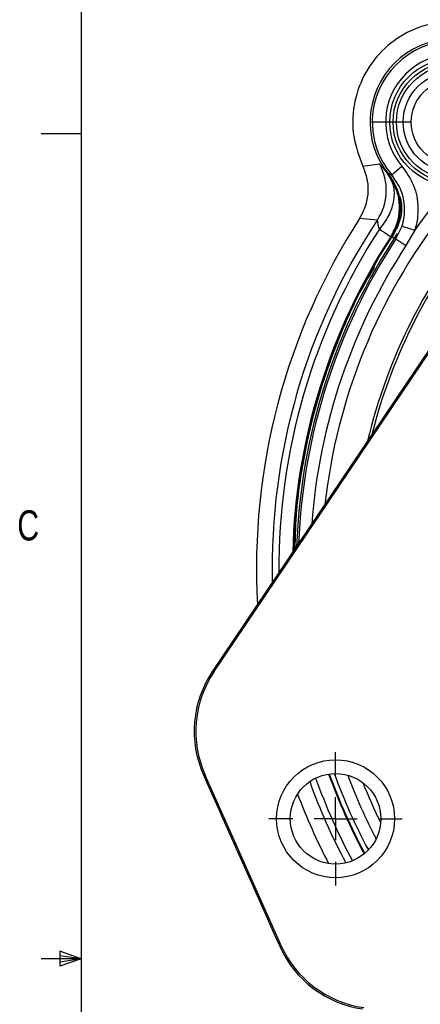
# Model space of a CAD drawing. Header units: inches. Extents: x 0.4 to 16.6, y 0.2 to 10.8.
# Tile 3 of 17: x 0.4 to 1.7, y 5.4 to 8.4. Entities that reach past the tile are written whole.
import ezdxf

# ---------------------------------------------------------------- set-up
doc = ezdxf.new("R2010")
doc.units = ezdxf.units.IN
doc.header["$MEASUREMENT"] = 0
doc.layers.add('BORDER', color=7, linetype='Continuous', lineweight=25)
doc.layers.add('SLD-0', color=7, linetype='Continuous', lineweight=25)
doc.styles.add('SLDTEXTSTYLE0', font='TXT', dxfattribs={"width": 0.75})

# ---------------------------------------------------------------- blocks, each defined once
blk = doc.blocks.new('SW_CENTERMARKSYMBOL_0')
at = {"layer": 'SLD-0', "color": 0}
for p, q in [((0, 0.1333), (0, 0.2542)), ((0, 0), (0, 0.0667)), ((-0.1333, 0), (-0.2542, 0)), ((0, 0), (-0.0667, 0)), ((0, 0), (0, -0.0667)), ((0, 0), (0.0667, 0)), ((0.1333, 0), (0.2542, 0)), ((0, -0.1333), (0, -0.2542))]:
    blk.add_line(p, q, dxfattribs=at)
blk = doc.blocks.new('SW_CENTERMARKSYMBOL_10')
at = {"layer": 'SLD-0', "color": 0}
for p, q in [((0, 0.1333), (0, 0.2073)), ((0, 0), (0, 0.0667)), ((-0.1333, 0), (-0.2073, 0)), ((0, 0), (-0.0667, 0)), ((0, 0), (0, -0.0667)), ((0, 0), (0.0667, 0)), ((0.1333, 0), (0.2073, 0)), ((0, -0.1333), (0, -0.2073))]:
    blk.add_line(p, q, dxfattribs=at)

msp = doc.modelspace()

# ---------------------------------------------------------------- linework, layer by layer
at = {"color": 7, "linetype": 'Continuous', "lineweight": 25}
for p, q in [((1.5014, 7.9798), (1.5528, 7.9863)), ((1.579, 7.9547), (1.5847, 7.9575)), ((1.591, 7.9525), (1.6227, 7.9795)), ((1.5464, 7.8119), (1.4914, 7.8166)), ((1.6041, 7.7532), (1.6232, 7.7934)), ((1.6232, 7.7934), (1.6628, 7.7808)), ((1.6628, 7.7808), (1.6353, 7.7327)), ((1.5941, 7.7619), (1.5881, 7.7603)), ((1.6041, 7.7532), (1.6353, 7.7327)), ((1.0392, 6.4096), (1.853, 7.6173)), ((1.667, 7.3493), (1.0341, 6.41)), ((1.0341, 6.41), (1.0392, 6.4096)), ((1.006, 6.0882), (1.022, 6.0523)), ((1.0111, 6.0878), (1.006, 6.0882)), ((1.2462, 5.5598), (1.0111, 6.0878)), ((1.022, 6.0523), (1.0554, 5.9769)), ((1.1934, 5.6669), (1.2271, 5.5916)), ((1.2271, 5.5916), (1.2431, 5.5557)), ((1.2431, 5.5557), (1.2462, 5.5598))]:
    msp.add_line(p, q, dxfattribs=at)
for centre, radius in [((1.7828, 8.1162), 0.1979), ((1.7828, 8.1162), 0.1875), ((1.7828, 8.1162), 0.1771), ((1.7827, 8.1163), 0.1563), ((1.7827, 8.1163), 0.131), ((1.4165, 5.9519), 0.1833), ((1.4165, 5.9519), 0.1406)]:
    msp.add_circle(centre, radius, dxfattribs=at)
for centre, radius, start, end in [((1.7827, 8.1163), 0.2589, 51.2653, 218.7347), ((1.7827, 8.1163), 0.2522, 49.4979, 220.5021), ((1.7827, 8.1163), 0.2105, 49.4979, 220.5021), ((1.4076, 7.9043), 0.1667, 326.3445, 29.4476), ((3.1675, 6.7315), 1.8344, 142.1172, 145.1115), ((3.1675, 6.7315), 1.9967, 147.0827, 183.2662), ((3.1675, 6.7315), 1.8733, 146.3343, 177.975), ((3.1675, 6.7315), 1.8826, 146.9123, 178.4249), ((3.1675, 6.7315), 1.8826, 199.8835, 208.1165), ((3.1675, 6.7315), 1.9967, 200.6119, 207.3881)]:
    msp.add_arc(centre, radius, start, end, dxfattribs=at)
at = {"color": 8, "linetype": 'Continuous', "lineweight": 25}
for radius, start, end in [(1.7948, 142.1172, 173.6972), (1.9482, 146.3186, 181.347), (1.6979, 139.6581, 166.6017), (1.6898, 139.6581, 165.8557), (1.9271, 146.9214, 180.452), (1.8849, 146.9214, 178.5323), (1.8676, 146.8366, 177.6921), (1.8303, 146.8366, 175.7451), (1.8849, 199.8696, 208.1304), (1.8676, 200.0079, 207.9921), (1.8303, 200.6041, 207.3959), (1.9482, 199.9352, 208.0648), (1.9271, 199.8179, 208.1821), (1.7948, 201.8293, 206.1707)]:
    msp.add_arc((3.1675, 6.7315), radius, start, end, dxfattribs=at)
at = {"color": 7, "linetype": 'Continuous', "lineweight": 25}
for centre, major_axis, ratio in [((1.3106, 6.2238), (0.3321, -0.029), 0.999851), ((1.3157, 6.2233), (0.3321, -0.029), 0.999801), ((1.5477, 5.6913), (0.2007, 0.2662), 0.999851), ((1.5508, 5.6954), (0.2007, 0.2662), 0.999801)]:
    msp.add_ellipse(centre, major_axis=major_axis, ratio=ratio, start_param=2.635766, end_param=3.647419, dxfattribs=at)
for points in [[(1.9192, 8.3976), (1.8889, 8.409), (1.8284, 8.432), (1.7298, 8.4292), (1.6372, 8.3987), (1.5581, 8.3409), (1.5003, 8.2618), (1.4698, 8.1692), (1.4671, 8.0706), (1.49, 8.0101), (1.5014, 7.9798)], [(1.5528, 7.7833), (1.5627, 7.7768), (1.5826, 7.7638), (1.5863, 7.7614), (1.5881, 7.7603)]]:
    msp.add_open_spline(points, degree=3, dxfattribs=at)
for points, knots in [([(1.5528, 7.9863), (1.5542, 7.985), (1.5569, 7.9824), (1.5717, 7.9639), (1.579, 7.9547)], [0, 0, 0, 0, 0.500346, 1, 1, 1, 1]), ([(1.4914, 7.8166), (1.4982, 7.8291), (1.512, 7.8542), (1.5194, 7.8968), (1.5172, 7.94), (1.5067, 7.9666), (1.5014, 7.9798)], [0, 0, 0, 0, 0.249775, 0.500106, 0.750451, 1, 1, 1, 1]), ([(1.579, 7.9547), (1.5856, 7.9433), (1.599, 7.9199), (1.5993, 7.8741), (1.5846, 7.826), (1.5632, 7.7973), (1.5528, 7.7833)], [0, 0, 0, 0, 0.243136, 0.5, 0.756864, 1, 1, 1, 1]), ([(1.5881, 7.7603), (1.5961, 7.7752), (1.6124, 7.8059), (1.617, 7.8551), (1.6089, 7.9074), (1.5903, 7.937), (1.579, 7.9547)], [0, 0, 0, 0, 0.243881, 0.500124, 0.699654, 1, 1, 1, 1]), ([(1.5808, 7.9543), (1.5913, 7.9385), (1.6058, 7.917), (1.6121, 7.892), (1.6138, 7.8853)], [0, 0, 0, 0, 0.729749, 1, 1, 1, 1]), ([(1.5808, 7.9543), (1.5827, 7.9539), (1.5861, 7.9533), (1.5896, 7.9527), (1.591, 7.9525)], [0, 0, 0, 0, 0.576727, 1, 1, 1, 1]), ([(1.5812, 7.9546), (1.5917, 7.9387), (1.6066, 7.9166), (1.6128, 7.8908), (1.6146, 7.8834)], [0, 0, 0, 0, 0.71275, 1, 1, 1, 1]), ([(1.6227, 7.9795), (1.6362, 7.9602), (1.6631, 7.9215), (1.6764, 7.8507), (1.67, 7.8034), (1.6629, 7.781), (1.6628, 7.7808)], [0, 0, 0, 0, 0.332453, 0.664935, 0.996731, 1, 1, 1, 1]), ([(1.6232, 7.7934), (1.6233, 7.7936), (1.629, 7.8115), (1.6341, 7.8494), (1.6234, 7.9061), (1.6018, 7.937), (1.591, 7.9525)], [0, 0, 0, 0, 0.003267, 0.334916, 0.667383, 1, 1, 1, 1]), ([(1.6152, 7.8755), (1.6156, 7.8724), (1.6185, 7.8509), (1.6161, 7.8092), (1.5988, 7.7759), (1.5902, 7.7593)], [0, 0, 0, 0, 0.07803, 0.53902, 1, 1, 1, 1]), ([(1.6161, 7.8856), (1.6181, 7.8776), (1.6244, 7.8527), (1.6183, 7.8083), (1.6021, 7.7774), (1.5941, 7.7619)], [0, 0, 0, 0, 0.191777, 0.594963, 1, 1, 1, 1]), ([(1.6138, 7.8853), (1.6138, 7.8852), (1.6144, 7.8818), (1.6148, 7.8787), (1.6152, 7.8755)], [0, 0, 0, 0, 0.0200913, 1, 1, 1, 1]), ([(1.5528, 7.7833), (1.551, 7.7906), (1.5485, 7.8015), (1.5471, 7.8107), (1.5466, 7.8115), (1.5464, 7.8119)], [0, 0, 0, 0, 0.497936, 0.748079, 1, 1, 1, 1]), ([(1.6041, 7.7532), (1.602, 7.7541), (1.5973, 7.756), (1.5927, 7.7581), (1.5902, 7.7593)], [0, 0, 0, 0, 0.450353, 1, 1, 1, 1]), ([(1.5371, 7.6651), (1.5252, 7.6453), (1.4819, 7.5736), (1.4234, 7.4413), (1.3621, 7.2701), (1.3193, 7.0933), (1.294, 6.9323), (1.2908, 6.8304), (1.2895, 6.789)], [0, 0, 0, 0, 0.075366, 0.272806, 0.470246, 0.667685, 0.865125, 1, 1, 1, 1]), ([(1.8492, 7.6198), (1.835, 7.5988), (1.7743, 7.5086), (1.7136, 7.4185), (1.667, 7.3493)], [0, 0, 0, 0, 0.233337, 1, 1, 1, 1]), ([(1.0554, 5.9769), (1.0644, 5.9564), (1.0826, 5.9153), (1.1148, 5.8428), (1.1519, 5.7594), (1.1795, 5.6979), (1.1934, 5.6669)], [0, 0, 0, 0, 0.199302, 0.400437, 0.698467, 1, 1, 1, 1])]:
    msp.add_open_spline(points, degree=3, knots=knots, dxfattribs=at)
at = {"layer": 'BORDER'}
for p, q in [((0.6263, 10.6421), (0.6263, 0.3921)), ((0.6263, 8.0796), (0.5013, 8.0796)), ((0.5591, 5.5411), (0.5591, 5.4945)), ((0.6263, 5.5171), (0.5591, 5.5411)), ((0.6263, 5.5171), (0.5013, 5.5171)), ((0.6263, 5.5171), (0.5591, 5.5261)), ((0.6263, 5.5171), (0.5591, 5.5068)), ((0.6263, 5.5171), (0.5591, 5.4945))]:
    msp.add_line(p, q, dxfattribs=at)

# ---------------------------------------------------------------- block references
at = {"layer": 'SLD-0', "color": 7}
for name, p in [('SW_CENTERMARKSYMBOL_0', (1.7828, 8.1162)), ('SW_CENTERMARKSYMBOL_10', (1.4165, 5.9519))]:
    msp.add_blockref(name, p, dxfattribs=at)

# ---------------------------------------------------------------- texts
at = {"color": 7, "linetype": 'Continuous', "lineweight": 0, "insert": (0.4273, 6.9103), "char_height": 0.0937, "attachment_point": 1, "style": 'SLDTEXTSTYLE0'}
msp.add_mtext('C', dxfattribs=at)

doc.saveas('drawing.dxf')
